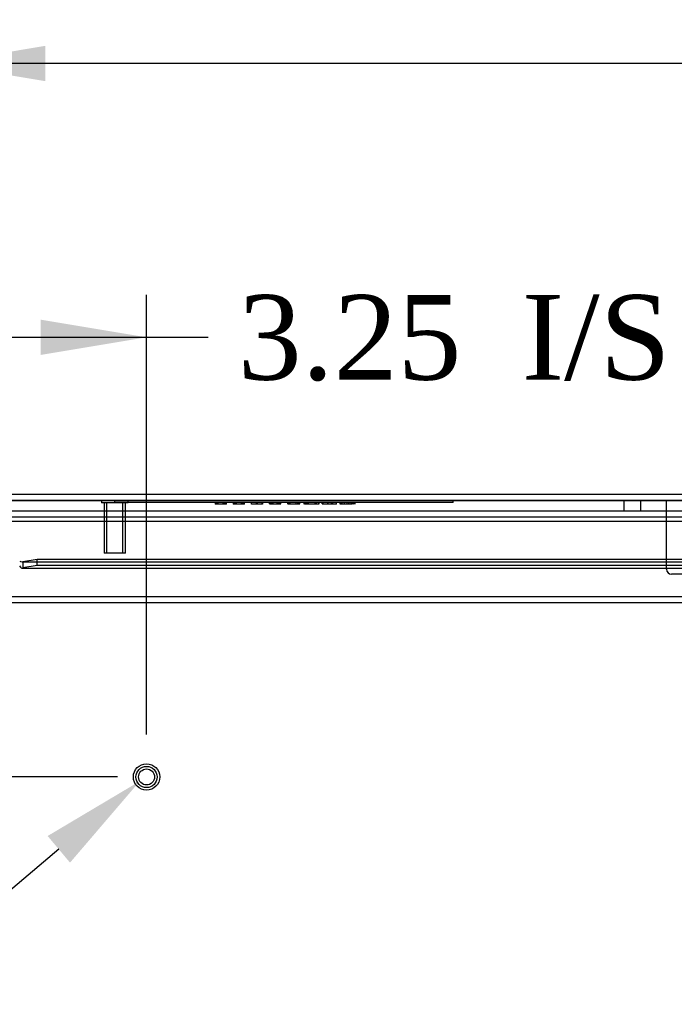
# Model space of a CAD drawing. Header units: inches. Extents: x 1 to 240, y -1 to 159.
# Tile 3 of 77: x 60 to 67, y 22 to 34. Entities that reach past the tile are written whole.
import ezdxf
from ezdxf import colors
from ezdxf.entities.mleader import LeaderData, LeaderLine
from ezdxf.enums import TextEntityAlignment as Align
from ezdxf.lldxf.tags import DXFTag
from ezdxf.math import Vec2, Vec3

# ---------------------------------------------------------------- set-up
doc = ezdxf.new("R2010")
doc.units = ezdxf.units.IN
doc.header["$MEASUREMENT"] = 0
for name, color, linetype in [('COM48601', 7, 'Continuous'), ('COM70220', 7, 'Continuous'), ('COM70726-3', 7, 'Continuous'), ('Default', 7, 'Continuous'), ('PKT99', 7, 'Continuous'), ('QLB20188', 7, 'Continuous'), ('STD26258', 7, 'Continuous')]:
    doc.layers.add(name, color=color, linetype=linetype)
doc.styles.add('SEACAD_Times_New_Roman', font='times.ttf')
tags = doc.linetypes.add('HIDDEN2', pattern=[0.1875, 0.125, -0.0625]).pattern_tags.tags
tags[6:7] = [DXFTag(74, 4), DXFTag(75, 0), DXFTag(340, '0'), DXFTag(46, 0.0), DXFTag(50, 0.0), DXFTag(44, 0.0), DXFTag(45, 0.0)]
tags[4:5] = [DXFTag(74, 4), DXFTag(75, 0), DXFTag(340, '0'), DXFTag(46, 0.0), DXFTag(50, 0.0), DXFTag(44, 0.0), DXFTag(45, 0.0)]
doc.dimstyles.new('HAMMOND_(STH_-_240x160)', dxfattribs={"dimtxt": 1, "dimasz": 1.25, "dimexe": 0.5, "dimexo": 0.5, "dimgap": 0.25, "dimtad": 0, "dimtih": 1, "dimtoh": 1, "dimlfac": 0.125, "dimzin": 0, "dimdsep": 46, "dimtxsty": 'SEACAD_Times_New_Roman', "dimblk1": '_SE_FILLED', "dimblk2": '_SE_FILLED', "dimsah": 1, "dimcen": 0.5, "dimadec": 0, "dimazin": 0, "dimtfac": 0.8, "dimtofl": 0, "dimtmove": 0, "dimatfit": 3, "dimfxl": 1, "dimtolj": 1, "dimtzin": 0, "dimarcsym": 0})

# ---------------------------------------------------------------- blocks, each defined once
blk = doc.blocks.new('SE8')
at = {"layer": 'COM48601', "color": 7, "linetype": 'Continuous'}
for p, q in [((58.797, 28.042), (86.769, 28.042)), ((59.844, 27.27), (59.672, 27.24)), ((59.672, 27.24), (59.672, 27.169)), ((59.844, 27.199), (59.844, 27.27)), ((72.226, 27.27), (59.844, 27.27)), ((59.665, 27.167), (72.226, 27.167)), ((59.844, 27.199), (59.672, 27.169)), ((72.226, 27.199), (59.844, 27.199))]:
    blk.add_line(p, q, dxfattribs=at)
at = {"layer": 'COM48601', "color": 7, "linetype": 'HIDDEN2'}
for p, q in [((58.797, 27.97), (86.769, 27.97)), ((59.665, 27.239), (85.902, 27.239))]:
    blk.add_line(p, q, dxfattribs=at)
at = {"layer": 'COM48601', "color": 7, "linetype": 'Continuous'}
for start, end in [(237.5781, 261.6598), (269.7664, 277.3735)]:
    blk.add_arc((59.665, 27.293), 0.0534, start, end, dxfattribs=at)
blk.add_open_spline([(59.636, 27.192), (59.642, 27.182), (59.648, 27.175), (59.66, 27.167), (59.666, 27.166), (59.672, 27.169)], degree=3, knots=[0, 0, 0, 0, 0.5, 0.5, 1, 1, 1, 1], dxfattribs=at)
at = {"layer": 'COM70220', "color": 7, "linetype": 'HIDDEN2'}
for p, q in [((59.345, 27.969), (86.283, 27.969)), ((59.345, 27.968), (86.283, 27.968)), ((59.345, 27.966), (86.283, 27.966)), ((59.345, 27.72), (86.283, 27.72))]:
    blk.add_line(p, q, dxfattribs=at)
at = {"layer": 'COM70726-3', "color": 7, "linetype": 'HIDDEN2'}
for p, q in [((59.101, 27.845), (86.528, 27.845)), ((59.101, 27.773), (86.528, 27.773)), ((57.969, 26.76), (87.659, 26.76))]:
    blk.add_line(p, q, dxfattribs=at)
at = {"layer": 'COM70726-3', "color": 7, "linetype": 'Continuous'}
blk.add_line((57.969, 26.832), (71.743, 26.832), dxfattribs=at)
at = {"layer": 'PKT99', "color": 7, "linetype": 'HIDDEN2'}
for p, q in [((66.782, 27.845), (66.782, 27.97)), ((66.974, 27.97), (66.974, 27.845)), ((67.282, 27.155), (67.282, 27.97)), ((76.722, 27.095), (67.342, 27.095))]:
    blk.add_line(p, q, dxfattribs=at)
blk.add_arc((67.342, 27.155), 0.06, 180, 270, dxfattribs=at)
at = {"layer": 'QLB20188', "color": 7, "linetype": 'HIDDEN2'}
for p, q in [((60.761, 27.94), (60.761, 27.97)), ((61.136, 27.94), (60.761, 27.94)), ((64.386, 27.94), (61.136, 27.94)), ((61.947, 27.942), (61.947, 27.923)), ((61.947, 27.925), (61.966, 27.925)), ((61.95, 27.942), (61.95, 27.923)), ((61.961, 27.925), (61.961, 27.94)), ((61.961, 27.925), (61.961, 27.94)), ((61.961, 27.925), (61.984, 27.925)), ((61.965, 27.925), (61.965, 27.94)), ((61.966, 27.925), (61.966, 27.94)), ((61.966, 27.925), (62.061, 27.925)), ((61.976, 27.925), (61.976, 27.94)), ((61.979, 27.925), (61.979, 27.94)), ((61.984, 27.925), (61.984, 27.94)), ((62.043, 27.925), (62.043, 27.94)), ((62.043, 27.925), (62.067, 27.925)), ((62.048, 27.925), (62.048, 27.94)), ((62.048, 27.925), (62.048, 27.94)), ((62.051, 27.925), (62.051, 27.94)), ((62.061, 27.925), (62.061, 27.94)), ((62.061, 27.925), (62.081, 27.925)), ((62.062, 27.923), (62.062, 27.942)), ((62.066, 27.923), (62.066, 27.942)), ((62.067, 27.925), (62.067, 27.94)), ((62.071, 27.925), (62.071, 27.94)), ((62.077, 27.923), (62.077, 27.942)), ((62.081, 27.923), (62.081, 27.942)), ((62.161, 27.942), (62.161, 27.923)), ((62.161, 27.925), (62.18, 27.925)), ((62.164, 27.942), (62.164, 27.923)), ((62.175, 27.925), (62.175, 27.94)), ((62.175, 27.925), (62.175, 27.94)), ((62.175, 27.925), (62.198, 27.925)), ((62.179, 27.925), (62.179, 27.94)), ((62.18, 27.925), (62.18, 27.94)), ((62.18, 27.925), (62.275, 27.925)), ((62.19, 27.925), (62.19, 27.94)), ((62.193, 27.925), (62.193, 27.94)), ((62.198, 27.925), (62.198, 27.94)), ((62.257, 27.925), (62.257, 27.94)), ((62.257, 27.925), (62.281, 27.925)), ((62.262, 27.925), (62.262, 27.94)), ((62.262, 27.925), (62.262, 27.94)), ((62.265, 27.925), (62.265, 27.94)), ((62.275, 27.925), (62.275, 27.94)), ((62.275, 27.925), (62.294, 27.925)), ((62.276, 27.923), (62.276, 27.942)), ((62.28, 27.923), (62.28, 27.942)), ((62.281, 27.925), (62.281, 27.94)), ((62.285, 27.925), (62.285, 27.94)), ((62.291, 27.923), (62.291, 27.942)), ((62.294, 27.923), (62.294, 27.942)), ((62.374, 27.942), (62.374, 27.923)), ((62.377, 27.925), (62.377, 27.94)), ((62.377, 27.925), (62.384, 27.925)), ((62.384, 27.925), (62.499, 27.925)), ((62.434, 27.925), (62.434, 27.94)), ((62.449, 27.925), (62.449, 27.94)), ((62.499, 27.925), (62.507, 27.925)), ((62.501, 27.925), (62.501, 27.94)), ((62.507, 27.925), (62.507, 27.94)), ((62.507, 27.925), (62.507, 27.94)), ((62.507, 27.925), (62.507, 27.94)), ((62.509, 27.923), (62.509, 27.942)), ((62.509, 27.923), (62.509, 27.942)), ((62.588, 27.925), (62.588, 27.94)), ((62.588, 27.925), (62.611, 27.925)), ((62.592, 27.925), (62.592, 27.94)), ((62.601, 27.925), (62.601, 27.94)), ((62.603, 27.925), (62.603, 27.94)), ((62.609, 27.925), (62.609, 27.94)), ((62.611, 27.925), (62.611, 27.94)), ((62.611, 27.925), (62.68, 27.925)), ((62.612, 27.925), (62.612, 27.94)), ((62.617, 27.925), (62.617, 27.94)), ((62.622, 27.925), (62.622, 27.94)), ((62.631, 27.925), (62.631, 27.94)), ((62.633, 27.925), (62.633, 27.94)), ((62.68, 27.925), (62.68, 27.94)), ((62.68, 27.925), (62.699, 27.925)), ((62.689, 27.925), (62.689, 27.94)), ((62.699, 27.925), (62.699, 27.94)), ((62.699, 27.925), (62.71, 27.925)), ((62.702, 27.925), (62.702, 27.94)), ((62.708, 27.925), (62.708, 27.94)), ((62.71, 27.925), (62.71, 27.94)), ((62.71, 27.925), (62.719, 27.925)), ((62.719, 27.925), (62.719, 27.94)), ((62.719, 27.925), (62.723, 27.925)), ((62.723, 27.925), (62.723, 27.94)), ((62.805, 27.942), (62.805, 27.923)), ((62.805, 27.925), (62.805, 27.94)), ((62.805, 27.925), (62.947, 27.925)), ((62.807, 27.925), (62.807, 27.94)), ((62.809, 27.925), (62.809, 27.94)), ((62.818, 27.925), (62.818, 27.94)), ((62.82, 27.942), (62.82, 27.923)), ((62.82, 27.925), (62.82, 27.94)), ((62.82, 27.925), (62.82, 27.94)), ((62.825, 27.925), (62.825, 27.94)), ((62.835, 27.925), (62.835, 27.94)), ((62.905, 27.925), (62.905, 27.94)), ((62.906, 27.925), (62.906, 27.94)), ((62.925, 27.925), (62.925, 27.94)), ((62.928, 27.925), (62.928, 27.94)), ((62.932, 27.925), (62.932, 27.94)), ((62.94, 27.923), (62.94, 27.942)), ((62.947, 27.925), (62.947, 27.94)), ((62.997, 27.942), (62.997, 27.923)), ((63.004, 27.925), (63.004, 27.94)), ((63.004, 27.925), (63.025, 27.925)), ((63.007, 27.925), (63.007, 27.94)), ((63.011, 27.942), (63.011, 27.923)), ((63.012, 27.942), (63.012, 27.923)), ((63.012, 27.925), (63.041, 27.925)), ((63.017, 27.925), (63.017, 27.94)), ((63.019, 27.925), (63.019, 27.94)), ((63.025, 27.925), (63.025, 27.94)), ((63.025, 27.925), (63.056, 27.925)), ((63.027, 27.942), (63.027, 27.923)), ((63.029, 27.925), (63.029, 27.94)), ((63.033, 27.925), (63.033, 27.94)), ((63.041, 27.925), (63.041, 27.94)), ((63.049, 27.925), (63.049, 27.94)), ((63.056, 27.925), (63.165, 27.925)), ((63.131, 27.925), (63.131, 27.94)), ((63.146, 27.925), (63.146, 27.94)), ((63.165, 27.925), (63.173, 27.925)), ((63.173, 27.925), (63.173, 27.94)), ((63.175, 27.923), (63.175, 27.942)), ((63.211, 27.925), (63.211, 27.94)), ((63.211, 27.925), (63.372, 27.925)), ((63.225, 27.925), (63.225, 27.94)), ((63.278, 27.942), (63.278, 27.923)), ((63.28, 27.925), (63.28, 27.94)), ((63.323, 27.925), (63.323, 27.94)), ((63.337, 27.925), (63.337, 27.94)), ((63.372, 27.925), (63.38, 27.925)), ((63.38, 27.925), (63.38, 27.94)), ((63.382, 27.923), (63.382, 27.942)), ((63.422, 27.942), (63.422, 27.923)), ((63.422, 27.942), (63.422, 27.923)), ((63.424, 27.925), (63.424, 27.94)), ((63.424, 27.925), (63.44, 27.925)), ((63.436, 27.925), (63.436, 27.94)), ((63.437, 27.925), (63.437, 27.94)), ((63.44, 27.925), (63.44, 27.94)), ((63.44, 27.925), (63.526, 27.925)), ((63.448, 27.925), (63.444, 27.925)), ((63.448, 27.925), (63.448, 27.94)), ((63.449, 27.925), (63.449, 27.94)), ((63.475, 27.925), (63.475, 27.94)), ((63.509, 27.925), (63.509, 27.94)), ((63.526, 27.925), (63.526, 27.94)), ((63.526, 27.925), (63.554, 27.925)), ((63.529, 27.925), (63.529, 27.94)), ((63.529, 27.925), (63.529, 27.94)), ((63.554, 27.925), (63.554, 27.94)), ((63.554, 27.925), (63.564, 27.925)), ((63.562, 27.925), (63.562, 27.94)), ((63.563, 27.925), (63.563, 27.94)), ((63.564, 27.925), (63.564, 27.94)), ((63.566, 27.923), (63.566, 27.942)), ((63.573, 27.925), (63.573, 27.94)), ((63.574, 27.925), (63.579, 27.925)), ((63.579, 27.925), (63.579, 27.94)), ((63.6, 27.925), (63.579, 27.925)), ((63.585, 27.923), (63.585, 27.942)), ((63.6, 27.923), (63.6, 27.942)), ((64.761, 27.94), (64.386, 27.94)), ((64.761, 27.94), (64.761, 27.97))]:
    blk.add_line(p, q, dxfattribs=at)
at = {"layer": 'STD26258', "color": 7, "linetype": 'HIDDEN2'}
for p, q in [((60.605, 27.97), (60.605, 27.939)), ((60.918, 27.939), (60.605, 27.939)), ((60.636, 27.939), (60.636, 27.345)), ((60.667, 27.345), (60.667, 27.939)), ((60.856, 27.345), (60.856, 27.939)), ((60.886, 27.345), (60.886, 27.939)), ((60.918, 27.939), (60.918, 27.97)), ((60.886, 27.345), (60.636, 27.345))]:
    blk.add_line(p, q, dxfattribs=at)
for radius in [0.156, 0.125, 0.0944]:
    blk.add_circle((61.136, 24.7), radius, dxfattribs=at)
blk = doc.blocks.new('DMBLK2259')
at = {"layer": 'Default', "linetype": 'Continuous'}
for points in [[(55.247, 28.01), (55.455, 26.76), (55.664, 28.01)], [(55.247, 23.45), (55.664, 23.45), (55.455, 24.7)]]:
    blk.add_hatch(color=7, dxfattribs=at).paths.add_polyline_path(points)
at = {"layer": 'Default', "color": 7, "linetype": 'Continuous'}
for p, q in [((55.455, 29.26), (55.455, 26.76)), ((57.469, 26.76), (54.955, 26.76)), ((60.793, 24.7), (54.955, 24.7)), ((55.455, 24.7), (55.455, 22.2))]:
    blk.add_line(p, q, dxfattribs=at)
at = {"layer": 'Default', "color": 7, "linetype": 'Continuous', "style": 'SEACAD_Times_New_Roman'}
for s, p in [('I/S', (56.267, 26.23)), ('2.06', (52.913, 26.23))]:
    blk.add_text(s, height=1, dxfattribs=at).set_placement(p, align=Align.TOP_LEFT)
blk = doc.blocks.new('_SE_FILLED')
at = {"color": 0}
blk.add_line((0, 0), (-1, 0), dxfattribs=at)
blk.add_solid([(0, 0), (-1, -0.1665), (-1, 0.1665), (0, 0)], dxfattribs=at)
blk = doc.blocks.new('DMBLK2260')
at = {"layer": 'Default', "linetype": 'Continuous'}
for points in [[(59.136, 30.101), (57.886, 29.893), (59.136, 29.685)], [(59.886, 30.101), (59.886, 29.685), (61.136, 29.893)]]:
    blk.add_hatch(color=7, dxfattribs=at).paths.add_polyline_path(points)
at = {"layer": 'Default', "color": 7, "linetype": 'Continuous'}
for p, q in [((57.886, 27.191), (57.886, 30.393)), ((61.136, 25.2), (61.136, 30.393)), ((57.886, 29.893), (61.365, 29.893)), ((61.365, 29.893), (61.865, 29.893))]:
    blk.add_line(p, q, dxfattribs=at)
at = {"layer": 'Default', "color": 7, "linetype": 'Continuous', "style": 'SEACAD_Times_New_Roman'}
for s, p in [('I/S', (65.569, 30.393)), ('3.25', (62.215, 30.393))]:
    blk.add_text(s, height=1, dxfattribs=at).set_placement(p, align=Align.TOP_LEFT)
blk = doc.blocks.new('DMBLK2261')
at = {"layer": 'Default', "linetype": 'Continuous'}
for points in [[(59.939, 33.335), (58.689, 33.126), (59.939, 32.918)], [(85.627, 33.335), (85.627, 32.918), (86.877, 33.126)]]:
    blk.add_hatch(color=7, dxfattribs=at).paths.add_polyline_path(points)
at = {"layer": 'Default', "color": 7, "linetype": 'Continuous'}
for p, q in [((58.689, 28.091), (58.689, 33.626)), ((86.877, 28.434), (86.877, 33.626)), ((70.336, 33.126), (58.689, 33.126)), ((86.877, 33.126), (75.23, 33.126))]:
    blk.add_line(p, q, dxfattribs=at)
at = {"layer": 'Default', "color": 7, "linetype": 'Continuous', "style": 'SEACAD_Times_New_Roman'}
for s, p in [('28.19', (71.077, 33.626)), ('DOOR', (70.686, 32.126))]:
    blk.add_text(s, height=1, dxfattribs=at).set_placement(p, align=Align.TOP_LEFT)

msp = doc.modelspace()

# ---------------------------------------------------------------- block references
at = {"layer": 'Default'}
msp.add_blockref('SE8', (0, 0), dxfattribs=at)

# ---------------------------------------------------------------- dimensions: what is measured, and where the dimension line sits
at = {"layer": 'Default', "color": 7, "linetype": 'Continuous'}
for base, p1, p2, text, override, picture, middle in [((58.689, 33.126), (86.877, 27.934), (58.689, 27.591), '\\A1;<>\\PDOOR', {"dimlfac": 1}, 'DMBLK2261', (72.783, 33.126)), ((61.136, 29.893), (57.886, 26.691), (61.136, 24.7), '\\A1;<> I/S', {"dimlfac": 1, "dimtmove": 1}, 'DMBLK2260', (61.865, 29.893))]:
    dim = msp.add_linear_dim(base=base, p1=p1, p2=p2, text=text, dimstyle='HAMMOND_(STH_-_240x160)', override=override, dxfattribs=at)
    dim.commit()
    dim.dimension.update_dxf_attribs({"geometry": picture, "text_midpoint": middle, "dimtype": 160})
dim = msp.add_linear_dim(base=(55.455, 24.7), p1=(57.969, 26.76), p2=(61.293, 24.7), angle=90, text='\\A1;<> I/S', dimstyle='HAMMOND_(STH_-_240x160)', override={"dimlfac": 1}, dxfattribs=at)
dim.commit()
dim.dimension.update_dxf_attribs({"geometry": 'DMBLK2259', "text_midpoint": (55.455, 25.73), "dimtype": 160})

# ---------------------------------------------------------------- leaders
ml = msp.add_multileader_mtext('Standard', dxfattribs=at)
ml.set_content('{\\pxsm0.9;\\fTimes New Roman|b0||i0||c0|p34;\\W1.;GROUND STUD\\PBODY\\P}', color=7)
ml.set_leader_properties()
ml.build(insert=Vec2(0, 0))
ml.multileader.update_dxf_attribs({"dogleg_length": 0, "arrow_head_size": 1.25})
ctx = ml.context
ctx.base_point, ctx.char_height, ctx.arrow_head_size, ctx.landing_gap_size = Vec3(45.627, 20.417), 1, 1.25, 0.35
ctx.text_align_type = 1
notes = []
notes.append((ctx, [(0, (1, 1, 0), (56.508, 20.827), (-1, 0), 0, [(0, [(61.056, 24.65)], 0, [])])]))
ctx.mtext.insert, ctx.mtext.alignment = Vec3(50.937, 21.338), 2
for ctx, leaders in notes:
    for number, flags, end, landing, length, lines in leaders:
        leader = LeaderData()
        leader.index, (leader.has_last_leader_line, leader.has_dogleg_vector, leader.attachment_direction) = number, flags
        leader.last_leader_point, leader.dogleg_vector, leader.dogleg_length = Vec3(end), Vec3(landing), length
        for number, points, colour, breaks in lines:
            line = LeaderLine()
            line.index, line.vertices, line.color, line.breaks = number, Vec3.list(points), colors.encode_raw_color(colour), breaks
            leader.lines.append(line)
        ctx.leaders.append(leader)

doc.saveas('drawing.dxf')
